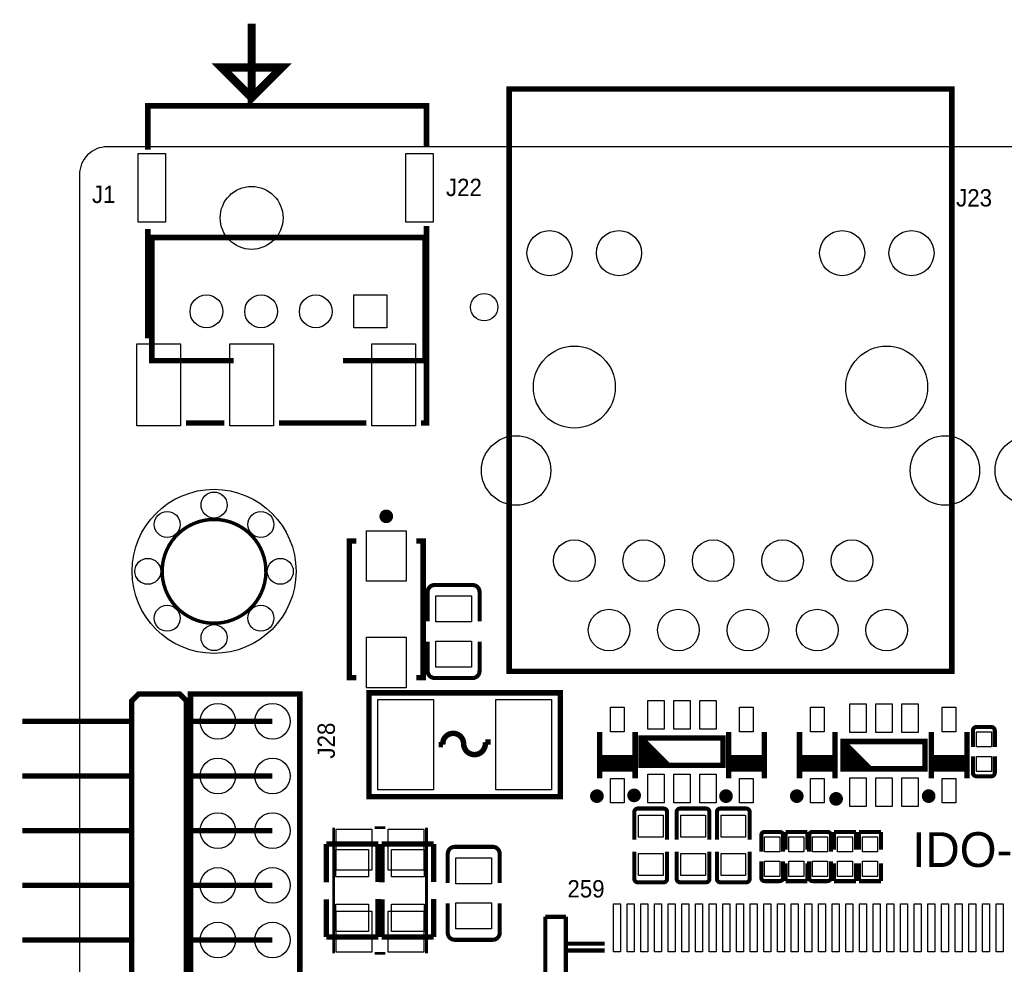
# Model space of a CAD drawing. Extents: x 5 to 312, y -2 to 102.
# Tile 8 of 20: x 5 to 41, y 67 to 102. Entities that reach past the tile are written whole.
import ezdxf

# ---------------------------------------------------------------- set-up
doc = ezdxf.new("R2010")
doc.units = 0
doc.header["$MEASUREMENT"] = 0
for name, color, linetype in [('BG_OUTLINE', 6, 'CONTINUOUS'), ('BG_SILKSCREEN_TOP', 7, 'CONTINUOUS'), ('PG_SILKSCREEN_TOP', 7, 'CONTINUOUS'), ('PIN_TOP', 3, 'CONTINUOUS')]:
    doc.layers.add(name, color=color, linetype=linetype)

msp = doc.modelspace()

# ---------------------------------------------------------------- linework, layer by layer
at = {"layer": 'BG_OUTLINE'}
msp.add_lwpolyline([(109.4486, 97.3074), (8.4328, 97.3074, 0.414214), (7.4168, 96.2914), (7.4168, 8.3058, 0.414214), (8.4328, 7.2898), (141.478, 7.2898, 0.414214), (142.494, 8.3058), (142.494, 96.2914, 0.414214), (141.478, 97.3074), (112.6744, 97.3074)], format="xyb", close=True, dxfattribs=at)
at = {"layer": 'PG_SILKSCREEN_TOP'}
for points, const_width in [([(13.716, 101.80599), (13.716, 99.106), (14.816, 100.206), (12.616, 100.206), (13.716, 99.106)], 0.3), ([(23.14199, 99.419), (23.14199, 78.11899), (39.34201, 78.11899), (39.34201, 99.419), (23.14199, 99.419)], 0.2), ([(9.91601, 97.206), (9.91601, 98.806), (20.11601, 98.806), (20.11601, 97.306)], 0.2), ([(20.11601, 94.40601), (20.11601, 87.206), (19.91599, 87.206)], 0.2), ([(9.91601, 94.30601), (9.91601, 90.30599)], 0.2), ([(17.0622, 89.4876), (20.06219, 89.4876), (20.06219, 93.98759), (10.06221, 93.98759), (10.06221, 89.4876), (13.0622, 89.4876)], 0.2), ([(11.31601, 87.206), (12.716, 87.206)], 0.2), ([(14.716, 87.206), (17.91599, 87.206)], 0.2), ([(17.5436, 82.89099), (17.29359, 82.89099), (17.29359, 77.89101), (17.5436, 77.89101)], 0.2), ([(19.7436, 82.89099), (19.99361, 82.89099), (19.99361, 77.89101), (19.7436, 77.89101)], 0.2), ([(20.15744, 81.02422), (20.15744, 79.95285)], 0.15011), ([(20.41144, 81.27822), (21.80336, 81.27822)], 0.15011), ([(22.05736, 81.02422), (22.05736, 79.95285)], 0.15011), ([(20.15744, 78.13218), (20.15744, 79.20838)], 0.15011), ([(22.05736, 78.13218), (22.05736, 79.20838)], 0.15011), ([(21.80336, 77.87818), (20.41144, 77.87818)], 0.15011), ([(11.32799, 57.54299), (11.32799, 77.043), (11.07801, 77.29299), (9.57801, 77.29299), (9.328, 77.043), (9.328, 57.54299), (9.57801, 57.293), (11.07801, 57.293), (11.32799, 57.54299)], 0.2), ([(15.478, 57.293), (15.478, 77.29299), (11.47801, 77.29299), (11.47801, 57.293), (15.478, 57.293)], 0.2), ([(25.01392, 77.33792), (25.01392, 73.53808), (18.01368, 73.53808), (18.01368, 77.33792), (25.01392, 77.33792)], 0.20066), ([(9.328, 76.29299), (5.32801, 76.29299)], 0.2), ([(14.478, 76.29299), (11.32799, 76.29299)], 0.2), ([(40.113, 75.9569), (40.113, 75.35931)], 0.15001), ([(40.24, 76.0839), (40.7863, 76.0839)], 0.15001), ([(40.9133, 75.9569), (40.9133, 75.35931)], 0.15001), ([(26.45179, 74.20699), (26.45179, 75.90701)], 0.2), ([(27.75181, 74.20699), (27.75181, 75.90701)], 0.2), ([(27.964, 75.684), (28.964, 74.684)], 0.2), ([(30.964, 74.684), (27.964, 74.684), (27.964, 75.684), (30.964, 75.684), (30.964, 74.684)], 0.2), ([(31.17619, 74.20699), (31.17619, 75.90701)], 0.2), ([(32.47621, 74.20699), (32.47621, 75.90701)], 0.2), ([(33.76699, 74.20699), (33.76699, 75.90701)], 0.2), ([(35.06701, 74.20699), (35.06701, 75.90701)], 0.2), ([(38.59299, 74.20699), (38.59299, 75.90701)], 0.2), ([(39.89301, 74.20699), (39.89301, 75.90701)], 0.2), ([(27.964, 75.484), (28.764, 74.684)], 0.2), ([(27.964, 75.284), (28.564, 74.684)], 0.2), ([(35.3554, 75.557), (36.3554, 74.557)], 0.2), ([(38.3554, 74.557), (35.3554, 74.557), (35.3554, 75.557), (38.3554, 75.557), (38.3554, 74.557)], 0.2), ([(35.3554, 75.357), (36.1554, 74.557)], 0.2), ([(27.75181, 74.957), (26.45179, 74.957)], 0.2), ([(27.964, 75.084), (28.364, 74.684)], 0.2), ([(27.964, 74.884), (28.164, 74.684)], 0.2), ([(32.47621, 74.957), (31.17619, 74.957)], 0.2), ([(35.06701, 74.957), (33.76699, 74.957)], 0.2), ([(35.3554, 75.157), (35.9554, 74.557)], 0.2), ([(35.3554, 74.957), (35.7554, 74.557)], 0.2), ([(39.89301, 74.957), (38.59299, 74.957)], 0.2), ([(40.113, 74.4111), (40.113, 75.00879)], 0.15001), ([(40.9133, 74.4111), (40.9133, 75.00879)], 0.15001), ([(27.75181, 74.757), (26.45179, 74.757)], 0.2), ([(27.75181, 74.557), (26.45179, 74.557)], 0.2), ([(32.47621, 74.757), (31.17619, 74.757)], 0.2), ([(32.47621, 74.557), (31.17619, 74.557)], 0.2), ([(35.06701, 74.757), (33.76699, 74.757)], 0.2), ([(35.06701, 74.557), (33.76699, 74.557)], 0.2), ([(35.3554, 74.757), (35.5554, 74.557)], 0.2), ([(39.89301, 74.757), (38.59299, 74.757)], 0.2), ([(39.89301, 74.557), (38.59299, 74.557)], 0.2), ([(9.328, 74.29299), (5.32801, 74.29299)], 0.2), ([(14.478, 74.29299), (11.32799, 74.29299)], 0.2), ([(40.7863, 74.2841), (40.24, 74.2841)], 0.15001), ([(27.84856, 73.10374), (28.79344, 73.10374)], 0.15011), ([(29.39796, 73.10374), (30.34284, 73.10374)], 0.15011), ([(30.87116, 73.10374), (31.81604, 73.10374)], 0.15011), ([(27.72156, 72.97674), (27.72156, 71.96734)], 0.15011), ([(28.92044, 72.97674), (28.92044, 71.96734)], 0.15011), ([(29.27096, 72.97674), (29.27096, 71.96734)], 0.15011), ([(30.46984, 72.97674), (30.46984, 71.96734)], 0.15011), ([(30.74416, 72.97674), (30.74416, 71.96734)], 0.15011), ([(31.94304, 72.97674), (31.94304, 71.96734)], 0.15011), ([(16.715, 72.40399), (16.715, 67.80401)], 0.1), ([(18.615, 72.40399), (18.215, 72.40399)], 0.1), ([(20.115, 72.40399), (20.115, 67.80401)], 0.1), ([(9.328, 72.293), (5.32801, 72.293)], 0.2), ([(14.478, 72.293), (11.32799, 72.293)], 0.2), ([(32.366, 72.1215), (32.366, 71.52391)], 0.15001), ([(32.493, 72.2485), (33.0393, 72.2485)], 0.15001), ([(33.1663, 72.1215), (33.1663, 71.52391)], 0.15001), ([(33.255, 71.59851), (33.255, 72.2485)], 0.15009), ([(33.255, 72.2485), (34.055, 72.2485)], 0.15009), ([(34.055, 72.2485), (34.055, 71.59851)], 0.15009), ([(34.1183, 72.1215), (34.1183, 71.52381)], 0.15001), ([(34.2453, 72.2485), (34.7916, 72.2485)], 0.15001), ([(34.9186, 72.1215), (34.9186, 71.52381)], 0.15001), ([(35.033, 71.59851), (35.033, 72.2485)], 0.15009), ([(35.033, 72.2485), (35.833, 72.2485)], 0.15009), ([(35.833, 72.2485), (35.833, 71.59851)], 0.15009), ([(35.9474, 71.59851), (35.9474, 72.2485)], 0.15009), ([(35.9474, 72.2485), (36.7474, 72.2485)], 0.15009), ([(36.7474, 72.2485), (36.7474, 71.59851)], 0.15009), ([(18.34896, 71.80402), (16.44904, 71.80402)], 0.1999), ([(16.44904, 71.80402), (16.44904, 70.40905)], 0.1999), ([(18.34896, 70.41972), (18.34896, 71.80402)], 0.1999), ([(20.38096, 71.80402), (18.48104, 71.80402)], 0.1999), ([(18.48104, 71.80402), (18.48104, 70.40905)], 0.1999), ([(20.38096, 70.41972), (20.38096, 71.80402)], 0.1999), ([(21.14804, 71.70242), (22.53996, 71.70242)], 0.15011), ([(20.89404, 71.44842), (20.89404, 70.37705)], 0.15011), ([(22.79396, 71.44842), (22.79396, 70.37705)], 0.15011), ([(27.72156, 70.53326), (27.72156, 71.52589)], 0.15011), ([(28.92044, 70.53326), (28.92044, 71.52589)], 0.15011), ([(29.27096, 70.53326), (29.27096, 71.52589)], 0.15011), ([(30.46984, 70.53326), (30.46984, 71.52589)], 0.15011), ([(30.74416, 70.53326), (30.74416, 71.52589)], 0.15011), ([(31.94304, 70.53326), (31.94304, 71.52589)], 0.15011), ([(32.366, 70.5757), (32.366, 71.17339)], 0.15001), ([(33.1663, 70.5757), (33.1663, 71.17339)], 0.15001), ([(33.255, 71.09869), (33.255, 70.4487)], 0.15009), ([(34.055, 70.4487), (34.055, 71.09869)], 0.15009), ([(34.1183, 70.5757), (34.1183, 71.17329)], 0.15001), ([(34.9186, 70.5757), (34.9186, 71.17329)], 0.15001), ([(35.033, 71.09869), (35.033, 70.4487)], 0.15009), ([(35.833, 70.4487), (35.833, 71.09869)], 0.15009), ([(35.9474, 71.09869), (35.9474, 70.4487)], 0.15009), ([(36.7474, 70.4487), (36.7474, 71.09869)], 0.15009), ([(9.328, 70.293), (5.32801, 70.293)], 0.2), ([(14.478, 70.293), (11.32799, 70.293)], 0.2), ([(28.79344, 70.40626), (27.84856, 70.40626)], 0.15011), ([(30.34284, 70.40626), (29.39796, 70.40626)], 0.15011), ([(31.81604, 70.40626), (30.87116, 70.40626)], 0.15011), ([(33.0393, 70.4487), (32.493, 70.4487)], 0.15001), ([(33.255, 70.4487), (34.055, 70.4487)], 0.15009), ([(34.7916, 70.4487), (34.2453, 70.4487)], 0.15001), ([(35.033, 70.4487), (35.833, 70.4487)], 0.15009), ([(35.9474, 70.4487), (36.7474, 70.4487)], 0.15009), ([(16.44904, 69.78752), (16.44904, 68.40398)], 0.1999), ([(18.34896, 68.40398), (18.34896, 69.79818)], 0.1999), ([(18.48104, 69.78752), (18.48104, 68.40398)], 0.1999), ([(20.38096, 68.40398), (20.38096, 69.79818)], 0.1999), ([(20.89404, 68.55638), (20.89404, 69.63258)], 0.15011), ([(22.79396, 68.55638), (22.79396, 69.63258)], 0.15011), ([(25.21491, 69.14309), (24.4648, 69.14309)], 0.1524), ([(24.4648, 69.14309), (24.4648, 68.91299)], 0.1524), ([(25.21491, 68.91299), (25.21491, 69.14309)], 0.1524), ([(25.21491, 69.14309), (25.21491, 65.5559)], 0.1524), ([(24.4648, 65.913), (24.4648, 68.91299)], 0.1524), ([(25.21491, 68.91299), (25.21491, 67.913)], 0.1524), ([(16.44904, 68.40398), (18.34896, 68.40398)], 0.1999), ([(18.48104, 68.40398), (20.38096, 68.40398)], 0.1999), ([(9.328, 68.29301), (5.32801, 68.29301)], 0.2), ([(14.478, 68.29301), (11.32799, 68.29301)], 0.2), ([(22.53996, 68.30238), (21.14804, 68.30238)], 0.15011), ([(25.21491, 68.16291), (26.63241, 68.16291)], 0.1524), ([(18.615, 67.80401), (18.215, 67.80401)], 0.1), ([(25.21491, 67.913), (26.63241, 67.913)], 0.1524)]:
    msp.add_lwpolyline(points, dxfattribs=dict(at, const_width=const_width))
for points, const_width in [([(18.76859, 83.79099, 0.999953), (18.51861, 83.79102, 1.000047), (18.76859, 83.79099)], 0.25001), ([(14.224, 81.534, 1), (10.45718, 82.02402, 1), (14.224, 81.534)], 0.127), ([(20.15744, 81.02422, -0.414214), (20.41144, 81.27822)], 0.15011), ([(21.80336, 81.27822, -0.414214), (22.05736, 81.02422)], 0.15011), ([(20.41144, 77.87818, -0.414214), (20.15744, 78.13218)], 0.15011), ([(22.05736, 78.13218, -0.414214), (21.80336, 77.87818)], 0.15011), ([(40.113, 75.9569, -0.414331), (40.24, 76.0839)], 0.15001), ([(40.7863, 76.0839, -0.414253), (40.9133, 75.9569)], 0.15001), ([(21.47316, 75.45324, 1.073868), (20.7137, 75.438), (20.56384, 75.438)], 0.20066), ([(21.4757, 75.4761, 1.090369), (22.2631, 75.53706), (22.46376, 75.53706)], 0.20066), ([(40.24, 74.2841, -0.414331), (40.113, 74.4111)], 0.15001), ([(40.9133, 74.4111, -0.414253), (40.7863, 74.2841)], 0.15001), ([(26.47681, 73.557, 0.999976), (26.22679, 73.557, 1.000024), (26.47681, 73.557)], 0.25001), ([(27.83898, 73.584, 0.999974), (27.58902, 73.584, 1.000026), (27.83898, 73.584)], 0.25001), ([(31.20121, 73.557, 0.999976), (30.95119, 73.557, 1.000024), (31.20121, 73.557)], 0.25001), ([(33.79201, 73.557, 0.999976), (33.542, 73.557, 1.000024), (33.79201, 73.557)], 0.25001), ([(35.23038, 73.457, 0.999974), (34.98042, 73.457, 1.000026), (35.23038, 73.457)], 0.25001), ([(38.61801, 73.557, 0.999976), (38.368, 73.557, 1.000024), (38.61801, 73.557)], 0.25001), ([(27.72156, 72.97674, -0.414214), (27.84856, 73.10374)], 0.15011), ([(28.79344, 73.10374, -0.414214), (28.92044, 72.97674)], 0.15011), ([(29.27096, 72.97674, -0.414214), (29.39796, 73.10374)], 0.15011), ([(30.34284, 73.10374, -0.414214), (30.46984, 72.97674)], 0.15011), ([(30.74416, 72.97674, -0.414214), (30.87116, 73.10374)], 0.15011), ([(31.81604, 73.10374, -0.414214), (31.94304, 72.97674)], 0.15011), ([(32.366, 72.1215, -0.414331), (32.493, 72.2485)], 0.15001), ([(33.0393, 72.2485, -0.414253), (33.1663, 72.1215)], 0.15001), ([(34.1183, 72.1215, -0.414253), (34.2453, 72.2485)], 0.15001), ([(34.7916, 72.2485, -0.414331), (34.9186, 72.1215)], 0.15001), ([(20.89404, 71.44842, -0.414214), (21.14804, 71.70242)], 0.15011), ([(22.53996, 71.70242, -0.414214), (22.79396, 71.44842)], 0.15011), ([(32.493, 70.4487, -0.414331), (32.366, 70.5757)], 0.15001), ([(33.1663, 70.5757, -0.414253), (33.0393, 70.4487)], 0.15001), ([(34.2453, 70.4487, -0.414253), (34.1183, 70.5757)], 0.15001), ([(34.9186, 70.5757, -0.414331), (34.7916, 70.4487)], 0.15001), ([(27.84856, 70.40626, -0.414214), (27.72156, 70.53326)], 0.15011), ([(28.92044, 70.53326, -0.414214), (28.79344, 70.40626)], 0.15011), ([(29.39796, 70.40626, -0.414214), (29.27096, 70.53326)], 0.15011), ([(30.46984, 70.53326, -0.414214), (30.34284, 70.40626)], 0.15011), ([(30.87116, 70.40626, -0.414214), (30.74416, 70.53326)], 0.15011), ([(31.94304, 70.53326, -0.414214), (31.81604, 70.40626)], 0.15011), ([(21.14804, 68.30238, -0.414214), (20.89404, 68.55638)], 0.15011), ([(22.79396, 68.55638, -0.414214), (22.53996, 68.30238)], 0.15011)]:
    msp.add_lwpolyline(points, format="xyb", dxfattribs=dict(at, const_width=const_width))
at = {"layer": 'PIN_TOP'}
for points in [[(9.566, 97.05631), (10.56599, 97.05631), (10.56599, 94.55631), (9.566, 94.55631)], [(19.36529, 97.05631), (20.36529, 97.05631), (20.36529, 94.55631), (19.36529, 94.55631)], [(17.4622, 90.6876), (17.4622, 91.8876), (18.66219, 91.8876), (18.66219, 90.6876)], [(9.51494, 90.10541), (11.11484, 90.10541), (11.11484, 87.10541), (9.51494, 87.10541)], [(12.91605, 90.10541), (14.51595, 90.10541), (14.51595, 87.10541), (12.91605, 87.10541)], [(18.11546, 90.10541), (19.71535, 90.10541), (19.71535, 87.10541), (18.11546, 87.10541)], [(17.91859, 83.26601), (19.3686, 83.26601), (19.3686, 81.416), (17.91859, 81.416)], [(20.4574, 80.8782), (21.7574, 80.8782), (21.7574, 79.92819), (20.4574, 79.92819)], [(17.91859, 79.366), (19.3686, 79.366), (19.3686, 77.51599), (17.91859, 77.51599)], [(20.4574, 79.22821), (21.7574, 79.22821), (21.7574, 78.2782), (20.4574, 78.2782)], [(20.3708, 77.089), (20.3708, 73.787), (18.3388, 73.787), (18.3388, 77.089)], [(24.6888, 77.089), (24.6888, 73.787), (22.6568, 73.787), (22.6568, 77.089)], [(27.3518, 75.907), (26.8518, 75.907), (26.8518, 76.807), (27.3518, 76.807)], [(28.81399, 76.00901), (28.21399, 76.00901), (28.21399, 77.05902), (28.81399, 77.05902)], [(29.764, 76.00901), (29.164, 76.00901), (29.164, 77.05902), (29.764, 77.05902)], [(30.71401, 76.00901), (30.11401, 76.00901), (30.11401, 77.05902), (30.71401, 77.05902)], [(32.0762, 75.907), (31.5762, 75.907), (31.5762, 76.807), (32.0762, 76.807)], [(34.667, 75.907), (34.167, 75.907), (34.167, 76.807), (34.667, 76.807)], [(36.20539, 75.88201), (35.60539, 75.88201), (35.60539, 76.93202), (36.20539, 76.93202)], [(37.1554, 75.88201), (36.5554, 75.88201), (36.5554, 76.93202), (37.1554, 76.93202)], [(38.10541, 75.88201), (37.50541, 75.88201), (37.50541, 76.93202), (38.10541, 76.93202)], [(39.493, 75.907), (38.993, 75.907), (38.993, 76.807), (39.493, 76.807)], [(40.78801, 75.35908), (40.23799, 75.35908), (40.23799, 75.90909), (40.78801, 75.90909)], [(40.78801, 74.45891), (40.23799, 74.45891), (40.23799, 75.00892), (40.78801, 75.00892)], [(28.81399, 73.30898), (28.21399, 73.30898), (28.21399, 74.35899), (28.81399, 74.35899)], [(29.764, 73.30898), (29.164, 73.30898), (29.164, 74.35899), (29.764, 74.35899)], [(30.71401, 73.30898), (30.11401, 73.30898), (30.11401, 74.35899), (30.71401, 74.35899)], [(36.20539, 73.18198), (35.60539, 73.18198), (35.60539, 74.23199), (36.20539, 74.23199)], [(37.1554, 73.18198), (36.5554, 73.18198), (36.5554, 74.23199), (37.1554, 74.23199)], [(38.10541, 73.18198), (37.50541, 73.18198), (37.50541, 74.23199), (38.10541, 74.23199)], [(27.3518, 73.307), (26.8518, 73.307), (26.8518, 74.207), (27.3518, 74.207)], [(32.0762, 73.307), (31.5762, 73.307), (31.5762, 74.207), (32.0762, 74.207)], [(34.667, 73.307), (34.167, 73.307), (34.167, 74.207), (34.667, 74.207)], [(39.493, 73.307), (38.993, 73.307), (38.993, 74.207), (39.493, 74.207)], [(27.871, 72.85502), (28.771, 72.85502), (28.771, 72.05503), (27.871, 72.05503)], [(29.4204, 72.85502), (30.3204, 72.85502), (30.3204, 72.05503), (29.4204, 72.05503)], [(30.8936, 72.85502), (31.7936, 72.85502), (31.7936, 72.05503), (30.8936, 72.05503)], [(16.81499, 72.35399), (18.11499, 72.35399), (18.11499, 70.854), (16.81499, 70.854)], [(18.71501, 72.35399), (20.01501, 72.35399), (20.01501, 70.854), (18.71501, 70.854)], [(33.04101, 71.52368), (32.49099, 71.52368), (32.49099, 72.07369), (33.04101, 72.07369)], [(33.93001, 71.52368), (33.37999, 71.52368), (33.37999, 72.07369), (33.93001, 72.07369)], [(34.24359, 72.07369), (34.79361, 72.07369), (34.79361, 71.52368), (34.24359, 71.52368)], [(35.70801, 71.52368), (35.15799, 71.52368), (35.15799, 72.07369), (35.70801, 72.07369)], [(36.62241, 71.52368), (36.07239, 71.52368), (36.07239, 72.07369), (36.62241, 72.07369)], [(16.799, 71.604), (17.999, 71.604), (17.999, 70.604), (16.799, 70.604)], [(18.831, 71.604), (20.031, 71.604), (20.031, 70.604), (18.831, 70.604)], [(27.871, 71.45498), (28.771, 71.45498), (28.771, 70.65498), (27.871, 70.65498)], [(29.4204, 71.45498), (30.3204, 71.45498), (30.3204, 70.65498), (29.4204, 70.65498)], [(30.8936, 71.45498), (31.7936, 71.45498), (31.7936, 70.65498), (30.8936, 70.65498)], [(21.194, 71.3024), (22.494, 71.3024), (22.494, 70.35239), (21.194, 70.35239)], [(33.04101, 70.62351), (32.49099, 70.62351), (32.49099, 71.17352), (33.04101, 71.17352)], [(33.93001, 70.62351), (33.37999, 70.62351), (33.37999, 71.17352), (33.93001, 71.17352)], [(34.24359, 71.17352), (34.79361, 71.17352), (34.79361, 70.62351), (34.24359, 70.62351)], [(35.70801, 70.62351), (35.15799, 70.62351), (35.15799, 71.17352), (35.70801, 71.17352)], [(36.62241, 70.62351), (36.07239, 70.62351), (36.07239, 71.17352), (36.62241, 71.17352)], [(16.799, 69.604), (17.999, 69.604), (17.999, 68.604), (16.799, 68.604)], [(18.831, 69.604), (20.031, 69.604), (20.031, 68.604), (18.831, 68.604)], [(21.194, 69.65241), (22.494, 69.65241), (22.494, 68.7024), (21.194, 68.7024)], [(27.21484, 69.61815), (27.21484, 67.86804), (26.96493, 67.86804), (26.96493, 69.61815)], [(27.71494, 69.61815), (27.71494, 67.86804), (27.46503, 67.86804), (27.46503, 69.61815)], [(28.21487, 69.61815), (28.21487, 67.86804), (27.96496, 67.86804), (27.96496, 69.61815)], [(28.71497, 69.61815), (28.71497, 67.86804), (28.46506, 67.86804), (28.46506, 69.61815)], [(29.21486, 69.61815), (29.21486, 67.86804), (28.96495, 67.86804), (28.96495, 69.61815)], [(29.71497, 69.61815), (29.71497, 67.86804), (29.46505, 67.86804), (29.46505, 69.61815)], [(30.21486, 69.61815), (30.21486, 67.86804), (29.96495, 67.86804), (29.96495, 69.61815)], [(30.71496, 69.61815), (30.71496, 67.86804), (30.46505, 67.86804), (30.46505, 69.61815)], [(31.21486, 69.61815), (31.21486, 67.86804), (30.96495, 67.86804), (30.96495, 69.61815)], [(31.71496, 69.61815), (31.71496, 67.86804), (31.46505, 67.86804), (31.46505, 69.61815)], [(32.21486, 69.61815), (32.21486, 67.86804), (31.96495, 67.86804), (31.96495, 69.61815)], [(32.71496, 69.61815), (32.71496, 67.86804), (32.46505, 67.86804), (32.46505, 69.61815)], [(33.21486, 69.61815), (33.21486, 67.86804), (32.96495, 67.86804), (32.96495, 69.61815)], [(33.71496, 69.61815), (33.71496, 67.86804), (33.46505, 67.86804), (33.46505, 69.61815)], [(34.21485, 69.61815), (34.21485, 67.86804), (33.96494, 67.86804), (33.96494, 69.61815)], [(34.71496, 69.61815), (34.71496, 67.86804), (34.46504, 67.86804), (34.46504, 69.61815)], [(35.21485, 69.61815), (35.21485, 67.86804), (34.96494, 67.86804), (34.96494, 69.61815)], [(35.71495, 69.61815), (35.71495, 67.86804), (35.46504, 67.86804), (35.46504, 69.61815)], [(36.21485, 69.61815), (36.21485, 67.86804), (35.96494, 67.86804), (35.96494, 69.61815)], [(36.71495, 69.61815), (36.71495, 67.86804), (36.46504, 67.86804), (36.46504, 69.61815)], [(37.21485, 69.61815), (37.21485, 67.86804), (36.96494, 67.86804), (36.96494, 69.61815)], [(37.71495, 69.61815), (37.71495, 67.86804), (37.46504, 67.86804), (37.46504, 69.61815)], [(38.21485, 69.61815), (38.21485, 67.86804), (37.96493, 67.86804), (37.96493, 69.61815)], [(38.71495, 69.61815), (38.71495, 67.86804), (38.46504, 67.86804), (38.46504, 69.61815)], [(39.21484, 69.61815), (39.21484, 67.86804), (38.96493, 67.86804), (38.96493, 69.61815)], [(39.71495, 69.61815), (39.71495, 67.86804), (39.46503, 67.86804), (39.46503, 69.61815)], [(40.21487, 69.61815), (40.21487, 67.86804), (39.96496, 67.86804), (39.96496, 69.61815)], [(40.71494, 69.61815), (40.71494, 67.86804), (40.46503, 67.86804), (40.46503, 69.61815)], [(41.21487, 69.61815), (41.21487, 67.86804), (40.96495, 67.86804), (40.96495, 69.61815)], [(16.81499, 69.354), (18.11499, 69.354), (18.11499, 67.85401), (16.81499, 67.85401)], [(18.71501, 69.354), (20.01501, 69.354), (20.01501, 67.85401), (18.71501, 67.85401)]]:
    msp.add_lwpolyline(points, close=True, dxfattribs=at)
for centre, radius in [((13.716, 94.70639), 1.15), ((24.61771, 93.41861), 0.8255), ((27.1577, 93.41861), 0.8255), ((35.3263, 93.41861), 0.8255), ((37.8663, 93.41861), 0.8255), ((12.06221, 91.2876), 0.6), ((14.0622, 91.2876), 0.6), ((16.0622, 91.2876), 0.6), ((22.225, 91.44), 0.5), ((25.527, 88.519), 1.4986), ((36.957, 88.519), 1.4986), ((23.39589, 85.46841), 1.27), ((39.08811, 85.46841), 1.27), ((42.19189, 85.46841), 1.27), ((12.34059, 81.77901), 2.99999), ((12.34059, 84.204), 0.47501), ((10.62558, 83.49402), 0.47501), ((14.0556, 83.49402), 0.47501), ((25.527, 82.169), 0.762), ((28.067, 82.169), 0.762), ((30.607, 82.169), 0.762), ((33.147, 82.169), 0.762), ((35.687, 82.169), 0.762), ((9.9156, 81.77901), 0.47501), ((9.9156, 81.77901), 0.47501), ((14.76558, 81.77901), 0.47501), ((10.62558, 80.064), 0.47501), ((14.0556, 80.064), 0.47501), ((26.797, 79.629), 0.762), ((29.337, 79.629), 0.762), ((31.877, 79.629), 0.762), ((34.417, 79.629), 0.762), ((36.957, 79.629), 0.762), ((12.34059, 79.35402), 0.47501), ((12.478, 76.29299), 0.65), ((14.478, 76.29299), 0.65), ((12.478, 74.29299), 0.65), ((14.478, 74.29299), 0.65), ((12.478, 72.293), 0.65), ((14.478, 72.293), 0.65), ((12.478, 70.293), 0.65), ((14.478, 70.293), 0.65), ((12.478, 68.29301), 0.65), ((14.478, 68.29301), 0.65)]:
    msp.add_circle(centre, radius, dxfattribs=at)

# ---------------------------------------------------------------- texts
at = {"layer": 'BG_SILKSCREEN_TOP', "width": 0.96}
for s, p in [('J1', (7.874, 95.25)), ('J22', (20.828, 95.504)), ('J23', (39.497, 95.123))]:
    msp.add_text(s, height=0.635, dxfattribs=at).set_placement(p)
msp.add_text('J28', height=0.635, rotation=90, dxfattribs=at).set_placement((16.764, 74.93))
at = {"layer": 'PG_SILKSCREEN_TOP'}
for s, height, width, p in [('IDO-EVB3568-V2C', 1.27, 1.02, (37.8968, 70.9676)), ('259', 0.635, 0.96, (25.273, 69.85))]:
    msp.add_text(s, height=height, dxfattribs=dict(at, width=width)).set_placement(p)

doc.saveas('drawing.dxf')
